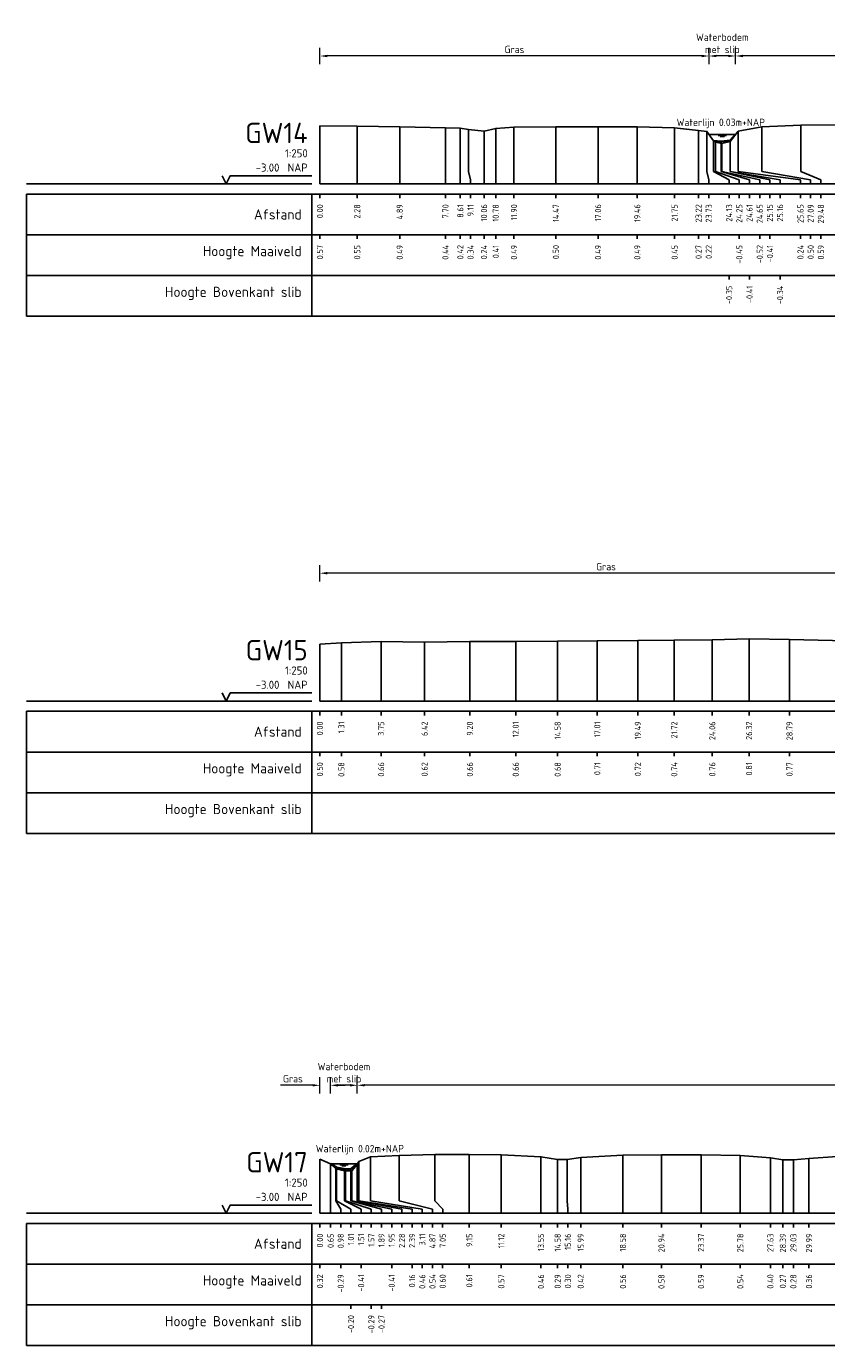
# Model space of a CAD drawing. Header units: metres. Extents: x 132725 to 140175, y 414354 to 417094.
# Tile 12 of 61: x 139832 to 139881, y 416234 to 416315. Entities that reach past the tile are written whole.
import ezdxf
from ezdxf.enums import TextEntityAlignment as Align

# ---------------------------------------------------------------- set-up
doc = ezdxf.new("R2010")
doc.units = ezdxf.units.M
doc.header["$PDMODE"] = 35
doc.header["$PDSIZE"] = 0.075
doc.layers.get('Defpoints').update_dxf_attribs({"true_color": 0x806000})
for name, color, linetype, lineweight in [('B-ME-GW-MAAIVELD-GD', 8, 'GW-MAAIVELD', 25), ('X-ME-AL-PROFIEL_BOVENKANT SLIB-GD', 42, 'Continuous', 35), ('X-XX-AL-DETAIL1-M', 7, 'Continuous', 18), ('X-XX-AL-NAP-T18', 7, 'Continuous', 18)]:
    doc.layers.add(name, color=color, linetype=linetype, lineweight=lineweight)
doc.layers.add('X-ME-AL-PROFIEL_WATERLIJN-GD', color=150, linetype='Continuous')
doc.layers.add('X-ME-AL-PROFIELRASTER-S', color=7, linetype='Continuous')
doc.styles.add('NLCS-ISO-ANNOTATIEF-T18', font='NLCS-ISO.ttf', dxfattribs={"height": 1.8})
doc.styles.add('NLCS-ISO-ANNOTATIVE-T18', font='NLCS-ISO.ttf', dxfattribs={"height": 1.8})
doc.linetypes.add('GW-MAAIVELD', pattern='A,12,[40,NLCS.SHX,S=1,R=0,X=0,Y=-0.5],12', length=24)
doc.dimstyles.new('NLCS-ANNOTATIEF-T18-PIJL_L2_H0', dxfattribs={"dimtxt": 2.5, "dimasz": 1.8, "dimexe": 2, "dimexo": 2, "dimgap": 0.7, "dimtad": 1, "dimzin": 0, "dimdsep": 46, "dimtxsty": 'NLCS-ISO-ANNOTATIEF-T18', "dimcen": 0, "dimdle": 2, "dimclrd": 256, "dimclre": 256, "dimclrt": 10, "dimaunit": 2, "dimadec": 0, "dimazin": 0, "dimtfac": 1, "dimtdec": 3, "dimtofl": 0, "dimtmove": 0, "dimatfit": 3, "dimfxl": 2, "dimfxlon": 1, "dimtfillclr": 256, "dimtolj": 1, "dimtzin": 0, "dimlwd": -1, "dimlwe": -1, "dimarcsym": 0})

# ---------------------------------------------------------------- blocks, each defined once
blk = doc.blocks.new('SAL-PROFIELRASTER-SOD')
at = {"color": 0, "linetype": 'ByBlock', "lineweight": -2, "flags": 128}
for points in [[(-2, 0), (-72, 0)], [(-24, 2), (-23, 0), (-22, 2), (-2, 2)], [(-72, -12.5), (-72, -2.5)], [(0, -2.5), (-72, -2.5)], [(-2, -12.5), (-2, -2.5)], [(0, -12.5), (-72, -12.5)]]:
    blk.add_lwpolyline(points, dxfattribs=at)
at = {"color": 0, "linetype": 'ByBlock', "lineweight": -2, "style": 'NLCS-ISO-ANNOTATIVE-T18'}
blk.add_text('NAP', height=2, dxfattribs=at).set_placement((-3, 3), align=Align.RIGHT)
blk.add_text('Afstand', height=2.5, dxfattribs=at).set_placement((-4.5, -7.5), align=Align.MIDDLE_RIGHT)
for tag, height, p in [('PROFIELNR', 5, (-3, 10)), ('SCHAAL', 2, (-3, 6.5)), ('NAP', 2, (-9.94, 3))]:
    blk.add_attdef(tag, text='', height=height, dxfattribs=at).set_placement(p, align=Align.RIGHT)
blk = doc.blocks.new('SAL-PROFIELRASTER_BALK_EIND1-SOD')
at = {"color": 0, "linetype": 'ByBlock', "lineweight": -2}
blk.add_line((1, -12.5), (1, -2.5), dxfattribs=at)
at = {"color": 0, "linetype": 'ByBlock', "lineweight": -2, "flags": 128}
for points in [[(0, 0), (1, 0)], [(0, -2.5), (1, -2.5)], [(0, -12.5), (1, -12.5)]]:
    blk.add_lwpolyline(points, dxfattribs=at)
blk = doc.blocks.new('SAL-PROFIELRASTER_BALK-SOD')
at = {"color": 0, "linetype": 'ByBlock', "lineweight": -2}
for p, q in [((-72, -12.5), (-72, -2.5)), ((-2, -2.5), (-2, -12.5)), ((0, -12.5), (-72, -12.5))]:
    blk.add_line(p, q, dxfattribs=at)
at = {"color": 0, "linetype": 'ByBlock', "lineweight": -2, "style": 'NLCS-ISO-ANNOTATIVE-T18'}
for tag, height, p in [('TITEL1', 2.5, (-4.5, -6.5)), ('TITEL2', 1.5, (-4.5, -9.5))]:
    blk.add_attdef(tag, text='', height=height, dxfattribs=at).set_placement(p, align=Align.MIDDLE_RIGHT)
blk = doc.blocks.new('SAL-PROFIELRASTER_BALK_EIND2-SOD')
at = {"color": 0, "linetype": 'ByBlock', "lineweight": -2}
for p, q in [((1, -2.5), (1, -12.5)), ((1, -12.5), (0, -12.5))]:
    blk.add_line(p, q, dxfattribs=at)
blk = doc.blocks.new('SAL-PROFIELRASTER_BALK_DATA-SOD')
at = {"color": 0, "linetype": 'ByBlock', "lineweight": -2}
blk.add_lwpolyline([(0, -3.5), (0, -2.5)], dxfattribs=at)
at = {"color": 0, "linetype": 'ByBlock', "lineweight": -2, "style": 'NLCS-ISO-ANNOTATIVE-T18'}
blk.add_attdef('GETAL', text='', height=1.5, rotation=90, dxfattribs=at).set_placement((0.75, -5), align=Align.RIGHT)
blk = doc.blocks.new('SAL-PROFIELRASTER_AANHAAL-SOD')
at = {"color": 9, "linetype": 'ByBlock', "lineweight": -2, "flags": 128}
blk.add_lwpolyline([(0, 1), (0, 0)], dxfattribs=at)
blk = doc.blocks.new('SAL-PROFIELRASTER_AANHAAL_STAGGER-SOD')
at = {"color": 9, "linetype": 'ByBlock', "lineweight": -2, "flags": 128}
for points in [[(0, 0), (0, -0.25)], [(0, -0.25), (1, -0.75)], [(1, -0.75), (1, -1)]]:
    blk.add_lwpolyline(points, dxfattribs=at)
blk = doc.blocks.new('*D254')
at = {"layer": 'Defpoints', "color": 0, "transparency": 16777216}
for p in [(139850.128, 416281.763), (139885.213, 416276.928), (139850.128, 416273.917)]:
    blk.add_point(p, dxfattribs=at)
at = {"layer": 'X-XX-AL-DETAIL1-M', "transparency": 16777216}
for p, q in [((139850.128, 416281.263), (139850.128, 416282.263)), ((139885.213, 416281.263), (139885.213, 416282.263)), ((139884.763, 416281.763), (139850.578, 416281.763))]:
    blk.add_line(p, q, dxfattribs=at)
for points in [[(139850.578, 416281.838), (139850.578, 416281.688), (139850.128, 416281.763)], [(139884.763, 416281.838), (139884.763, 416281.688), (139885.213, 416281.763)]]:
    blk.add_solid(points, dxfattribs=at)
at = {"layer": 'X-XX-AL-DETAIL1-M', "color": 10, "transparency": 16777216, "insert": (139867.671, 416282.163), "char_height": 0.45, "attachment_point": 5, "style": 'NLCS-ISO-ANNOTATIEF-T18'}
blk.add_mtext('\\A1;Gras', dxfattribs=at)
blk = doc.blocks.new('*D259')
at = {"layer": 'Defpoints', "color": 0, "transparency": 16777216}
for p in [(139850.128, 416313.496), (139873.99, 416308.679), (139850.128, 416305.65)]:
    blk.add_point(p, dxfattribs=at)
at = {"layer": 'X-XX-AL-DETAIL1-M', "transparency": 16777216}
for p, q in [((139850.128, 416312.996), (139850.128, 416313.996)), ((139873.99, 416312.996), (139873.99, 416313.996)), ((139873.54, 416313.496), (139850.578, 416313.496))]:
    blk.add_line(p, q, dxfattribs=at)
for points in [[(139850.578, 416313.571), (139850.578, 416313.421), (139850.128, 416313.496)], [(139873.54, 416313.571), (139873.54, 416313.421), (139873.99, 416313.496)]]:
    blk.add_solid(points, dxfattribs=at)
at = {"layer": 'X-XX-AL-DETAIL1-M', "color": 10, "transparency": 16777216, "insert": (139862.059, 416313.896), "char_height": 0.45, "attachment_point": 5, "style": 'NLCS-ISO-ANNOTATIEF-T18'}
blk.add_mtext('\\A1;Gras', dxfattribs=at)
blk = doc.blocks.new('*D260')
at = {"layer": 'Defpoints', "color": 0, "transparency": 16777216}
for p in [(139873.99, 416313.496), (139873.99, 416308.679), (139875.616, 416308.679)]:
    blk.add_point(p, dxfattribs=at)
at = {"layer": 'X-XX-AL-DETAIL1-M', "transparency": 16777216}
for p, q in [((139873.99, 416312.996), (139873.99, 416313.996)), ((139875.616, 416312.996), (139875.616, 416313.996)), ((139875.166, 416313.496), (139874.44, 416313.496))]:
    blk.add_line(p, q, dxfattribs=at)
for points in [[(139874.44, 416313.571), (139874.44, 416313.421), (139873.99, 416313.496)], [(139875.166, 416313.571), (139875.166, 416313.421), (139875.616, 416313.496)]]:
    blk.add_solid(points, dxfattribs=at)
at = {"layer": 'X-XX-AL-DETAIL1-M', "color": 10, "transparency": 16777216, "insert": (139874.803, 416314.271), "char_height": 0.45, "attachment_point": 5, "style": 'NLCS-ISO-ANNOTATIEF-T18'}
blk.add_mtext('\\A1;Waterbodem \\Pmet slib', dxfattribs=at)
blk = doc.blocks.new('*D261')
at = {"layer": 'Defpoints', "color": 0, "transparency": 16777216}
for p in [(139875.616, 416313.496), (139875.616, 416308.679), (139925.809, 416308.679)]:
    blk.add_point(p, dxfattribs=at)
at = {"layer": 'X-XX-AL-DETAIL1-M', "transparency": 16777216}
for p, q in [((139875.616, 416312.996), (139875.616, 416313.996)), ((139925.809, 416312.996), (139925.809, 416313.996)), ((139925.359, 416313.496), (139876.066, 416313.496))]:
    blk.add_line(p, q, dxfattribs=at)
for points in [[(139876.066, 416313.571), (139876.066, 416313.421), (139875.616, 416313.496)], [(139925.359, 416313.571), (139925.359, 416313.421), (139925.809, 416313.496)]]:
    blk.add_solid(points, dxfattribs=at)
at = {"layer": 'X-XX-AL-DETAIL1-M', "color": 10, "transparency": 16777216, "insert": (139900.713, 416313.896), "char_height": 0.45, "attachment_point": 5, "style": 'NLCS-ISO-ANNOTATIEF-T18'}
blk.add_mtext('\\A1;Gras', dxfattribs=at)
blk = doc.blocks.new('*D267')
at = {"layer": 'Defpoints', "color": 0, "transparency": 16777216}
for p in [(139850.128, 416250.344), (139850.779, 416245.517), (139850.128, 416242.498)]:
    blk.add_point(p, dxfattribs=at)
at = {"layer": 'X-XX-AL-DETAIL1-M', "transparency": 16777216}
for p, q in [((139850.128, 416249.844), (139850.128, 416250.844)), ((139850.779, 416249.844), (139850.779, 416250.844)), ((139849.678, 416250.344), (139847.708, 416250.344)), ((139851.229, 416250.344), (139851.679, 416250.344))]:
    blk.add_line(p, q, dxfattribs=at)
for points in [[(139849.678, 416250.419), (139849.678, 416250.269), (139850.128, 416250.344)], [(139851.229, 416250.419), (139851.229, 416250.269), (139850.779, 416250.344)]]:
    blk.add_solid(points, dxfattribs=at)
at = {"layer": 'X-XX-AL-DETAIL1-M', "color": 10, "transparency": 16777216, "insert": (139848.468, 416250.744), "char_height": 0.45, "attachment_point": 5, "style": 'NLCS-ISO-ANNOTATIEF-T18'}
blk.add_mtext('\\A1;Gras', dxfattribs=at)
blk = doc.blocks.new('*D268')
at = {"layer": 'Defpoints', "color": 0, "transparency": 16777216}
for p in [(139850.779, 416250.344), (139850.779, 416245.517), (139852.421, 416245.517)]:
    blk.add_point(p, dxfattribs=at)
at = {"layer": 'X-XX-AL-DETAIL1-M', "transparency": 16777216}
for p, q in [((139850.779, 416249.844), (139850.779, 416250.844)), ((139852.421, 416249.844), (139852.421, 416250.844)), ((139851.971, 416250.344), (139851.229, 416250.344))]:
    blk.add_line(p, q, dxfattribs=at)
for points in [[(139851.229, 416250.419), (139851.229, 416250.269), (139850.779, 416250.344)], [(139851.971, 416250.419), (139851.971, 416250.269), (139852.421, 416250.344)]]:
    blk.add_solid(points, dxfattribs=at)
at = {"layer": 'X-XX-AL-DETAIL1-M', "color": 10, "transparency": 16777216, "insert": (139851.6, 416251.119), "char_height": 0.45, "attachment_point": 5, "style": 'NLCS-ISO-ANNOTATIEF-T18'}
blk.add_mtext('\\A1;Waterbodem \\Pmet slib', dxfattribs=at)
blk = doc.blocks.new('*D269')
at = {"layer": 'Defpoints', "color": 0, "transparency": 16777216}
for p in [(139852.421, 416250.344), (139852.421, 416245.517), (139917.868, 416245.502)]:
    blk.add_point(p, dxfattribs=at)
at = {"layer": 'X-XX-AL-DETAIL1-M', "transparency": 16777216}
for p, q in [((139852.421, 416249.844), (139852.421, 416250.844)), ((139917.868, 416249.844), (139917.868, 416250.844)), ((139917.418, 416250.344), (139852.871, 416250.344))]:
    blk.add_line(p, q, dxfattribs=at)
for points in [[(139852.871, 416250.419), (139852.871, 416250.269), (139852.421, 416250.344)], [(139917.418, 416250.419), (139917.418, 416250.269), (139917.868, 416250.344)]]:
    blk.add_solid(points, dxfattribs=at)
at = {"layer": 'X-XX-AL-DETAIL1-M', "color": 10, "transparency": 16777216, "insert": (139885.144, 416250.744), "char_height": 0.45, "attachment_point": 5, "style": 'NLCS-ISO-ANNOTATIEF-T18'}
blk.add_mtext('\\A1;Gras', dxfattribs=at)

msp = doc.modelspace()

# ---------------------------------------------------------------- linework, layer by layer
at = {"layer": 'B-ME-GW-MAAIVELD-GD', "ltscale": 0.1, "flags": 128}
for points in [[(139850.128, 416309.218), (139852.412, 416309.199), (139855.019, 416309.143), (139857.826, 416309.087), (139858.737, 416309.069), (139859.242, 416308.993), (139860.19, 416308.886), (139860.909, 416309.055), (139862.027, 416309.136), (139864.596, 416309.151), (139867.184, 416309.144), (139869.588, 416309.142), (139871.878, 416309.096), (139873.345, 416308.92), (139873.858, 416308.866), (139874.259, 416308.298), (139874.382, 416308.205), (139874.782, 416308.132), (139875.283, 416308.242), (139875.777, 416308.889), (139877.219, 416309.15), (139879.609, 416309.244), (139882.715, 416309.28), (139884.741, 416309.23), (139885.98, 416309.099), (139886.796, 416308.972), (139887.484, 416308.797), (139888.025, 416308.932), (139889.536, 416309.108), (139891.301, 416309.268), (139893.815, 416309.282), (139896.007, 416309.275), (139897.557, 416309.173), (139898.705, 416308.994), (139899.965, 416308.879), (139901.341, 416309.041), (139903.35, 416309.22), (139906.002, 416309.294), (139909.062, 416309.267), (139910.014, 416309.17), (139910.815, 416309.034), (139911.879, 416308.952), (139913.235, 416309.137), (139914.368, 416309.246), (139917.386, 416309.271), (139919.662, 416309.253), (139922.147, 416309.212), (139924.131, 416309.127), (139925.501, 416308.934), (139926.172, 416308.346), (139926.631, 416308.191), (139926.956, 416308.33), (139927.449, 416308.836), (139928.477, 416309.15), (139931.022, 416309.246), (139933.677, 416309.294), (139935.967, 416309.274), (139938.225, 416309.217), (139939.034, 416309.124), (139939.965, 416308.946), (139940.436, 416308.985), (139941.549, 416309.146), (139943.368, 416309.271), (139945.892, 416309.319), (139948.379, 416309.286), (139950.79, 416309.241), (139952.997, 416309.109), (139953.917, 416308.9), (139954.459, 416308.857), (139955.011, 416309.124), (139957.799, 416309.228), (139960.21, 416309.241), (139962.193, 416309.213), (139963.148, 416309.068), (139964.297, 416307.856), (139965.075, 416307.657), (139965.818, 416307.723), (139966.619, 416307.894), (139967.591, 416308.168), (139968.712, 416308.965), (139969.449, 416309.446), (139971.273, 416309.531)], [(139850.128, 416277.419), (139851.442, 416277.497), (139853.88, 416277.572), (139856.545, 416277.535), (139859.323, 416277.575), (139862.133, 416277.577), (139864.704, 416277.594), (139867.136, 416277.622), (139869.622, 416277.635), (139871.853, 416277.657), (139874.189, 416277.68), (139876.444, 416277.727), (139878.922, 416277.69), (139881.55, 416277.634), (139883.462, 416277.559), (139884.499, 416277.357), (139885.213, 416276.928), (139885.48, 416276.687), (139885.884, 416276.67), (139886.107, 416276.924), (139886.41, 416277.194), (139887.246, 416277.533), (139888.492, 416277.683), (139890.608, 416277.814), (139893.016, 416277.869), (139895.173, 416277.785), (139897.229, 416277.678), (139898, 416277.521), (139898.759, 416277.392), (139899.57, 416277.486), (139901.209, 416277.704), (139903.273, 416277.75), (139905.478, 416277.765), (139907.42, 416277.642), (139908.213, 416277.47), (139909.647, 416277.511), (139911.073, 416277.221), (139911.734, 416277.217), (139911.99, 416276.937), (139913.102, 416276.167), (139914.09, 416276.066), (139915.021, 416276.284), (139915.909, 416276.421), (139916.202, 416276.931), (139916.821, 416277.451), (139917.886, 416277.763), (139919.504, 416277.841), (139921.069, 416277.929)], [(139850.128, 416245.816), (139850.779, 416245.517), (139851.111, 416245.21), (139851.64, 416245.091), (139852.076, 416245.091), (139852.403, 416245.49), (139852.516, 416245.66), (139853.234, 416245.958), (139854.995, 416246.042), (139857.176, 416246.094), (139859.282, 416246.108), (139861.249, 416246.069), (139863.678, 416245.961), (139864.706, 416245.785), (139865.284, 416245.798), (139866.118, 416245.92), (139868.71, 416246.055), (139871.071, 416246.079), (139873.5, 416246.084), (139875.906, 416246.034), (139877.753, 416245.901), (139878.515, 416245.765), (139879.162, 416245.774), (139880.118, 416245.855), (139881.848, 416245.983), (139883.35, 416246.048), (139885.296, 416246.089), (139887.847, 416246.062), (139890.279, 416245.934), (139891.798, 416245.749), (139892.814, 416245.879), (139895.137, 416245.992), (139897.304, 416246.07), (139899.733, 416246.068), (139902.098, 416246.012), (139904.229, 416245.95), (139905.299, 416245.789), (139906.408, 416245.86), (139907.302, 416245.991), (139909.317, 416246.11), (139912.507, 416246.125), (139914.989, 416246.103), (139916.268, 416246.057), (139917.701, 416245.826), (139918.145, 416244.962), (139918.728, 416244.985), (139919.057, 416244.971), (139919.478, 416245.701), (139920.017, 416245.919), (139921.714, 416246.03), (139923.655, 416246.133), (139925.872, 416246.151), (139928.48, 416246.089), (139930.256, 416245.975), (139931.526, 416245.685), (139932.116, 416245.756), (139932.789, 416245.897), (139933.838, 416246.065), (139935.605, 416246.149), (139937.924, 416246.226), (139940.243, 416246.22), (139942.704, 416246.181), (139945.312, 416246.155), (139947.354, 416246.021), (139948.374, 416245.813), (139949.684, 416245.69), (139950.612, 416245.782), (139951.498, 416245.961), (139952.714, 416246.097), (139955.219, 416246.15), (139957.737, 416246.147), (139959.568, 416246.128), (139960.522, 416245.778), (139961.654, 416244.753), (139962.184, 416244.629), (139963.019, 416244.719), (139963.797, 416244.744), (139964.643, 416244.938), (139965.159, 416245.058), (139965.73, 416245.498), (139966.186, 416245.855), (139966.698, 416246.336), (139967.376, 416246.433), (139968.822, 416246.481)]]:
    msp.add_lwpolyline(points, dxfattribs=at)
at = {"layer": 'X-ME-AL-PROFIEL_BOVENKANT SLIB-GD'}
for points in [[(139874.259, 416308.298), (139874.742, 416308.244), (139875.288, 416308.311), (139875.616, 416308.679)], [(139850.779, 416245.517), (139851.142, 416245.298), (139851.701, 416245.205), (139852.022, 416245.224), (139852.421, 416245.517)]]:
    msp.add_lwpolyline(points, dxfattribs=at)
at = {"layer": 'X-ME-AL-PROFIEL_WATERLIJN-GD'}
for points in [[(139875.616, 416308.679), (139873.99, 416308.679)], [(139874.553, 416308.618), (139875.053, 416308.618)], [(139874.678, 416308.558), (139874.928, 416308.558)], [(139850.779, 416245.517), (139852.421, 416245.517)], [(139851.35, 416245.456), (139851.85, 416245.456)], [(139851.475, 416245.396), (139851.725, 416245.396)]]:
    msp.add_lwpolyline(points, dxfattribs=at)

# ---------------------------------------------------------------- block references
at = {"layer": 'X-ME-AL-PROFIELRASTER-S', "xscale": 0.25, "yscale": 0.25, "zscale": 0.25}
for name, p, values in [('SAL-PROFIELRASTER-SOD', (139850.128, 416305.65), {'PROFIELNR': 'GW14', 'SCHAAL': '1:250', 'NAP': '-3.00'}), ('SAL-PROFIELRASTER_BALK_DATA-SOD', (139850.128, 416305.65), {'GETAL': '0.00'}), ('SAL-PROFIELRASTER_BALK_DATA-SOD', (139852.412, 416305.65), {'GETAL': '2.28'}), ('SAL-PROFIELRASTER_BALK_DATA-SOD', (139855.019, 416305.65), {'GETAL': '4.89'}), ('SAL-PROFIELRASTER_BALK_DATA-SOD', (139857.826, 416305.65), {'GETAL': '7.70'}), ('SAL-PROFIELRASTER_BALK_DATA-SOD', (139858.737, 416305.65), {'GETAL': '8.61'}), ('SAL-PROFIELRASTER_BALK_DATA-SOD', (139859.362, 416305.65), {'GETAL': '9.11'}), ('SAL-PROFIELRASTER_BALK_DATA-SOD', (139860.19, 416305.65), {'GETAL': '10.06'}), ('SAL-PROFIELRASTER_BALK_DATA-SOD', (139860.909, 416305.65), {'GETAL': '10.78'}), ('SAL-PROFIELRASTER_BALK_DATA-SOD', (139862.027, 416305.65), {'GETAL': '11.90'}), ('SAL-PROFIELRASTER_BALK_DATA-SOD', (139864.596, 416305.65), {'GETAL': '14.47'}), ('SAL-PROFIELRASTER_BALK_DATA-SOD', (139867.184, 416305.65), {'GETAL': '17.06'}), ('SAL-PROFIELRASTER_BALK_DATA-SOD', (139869.588, 416305.65), {'GETAL': '19.46'}), ('SAL-PROFIELRASTER_BALK_DATA-SOD', (139871.878, 416305.65), {'GETAL': '21.75'}), ('SAL-PROFIELRASTER_BALK_DATA-SOD', (139873.345, 416305.65), {'GETAL': '23.22'}), ('SAL-PROFIELRASTER_BALK_DATA-SOD', (139873.97, 416305.65), {'GETAL': '23.73'}), ('SAL-PROFIELRASTER_BALK_DATA-SOD', (139875.22, 416305.65), {'GETAL': '24.13'}), ('SAL-PROFIELRASTER_BALK_DATA-SOD', (139875.845, 416305.65), {'GETAL': '24.25'}), ('SAL-PROFIELRASTER_BALK_DATA-SOD', (139876.47, 416305.65), {'GETAL': '24.61'}), ('SAL-PROFIELRASTER_BALK_DATA-SOD', (139877.095, 416305.65), {'GETAL': '24.65'}), ('SAL-PROFIELRASTER_BALK_DATA-SOD', (139877.72, 416305.65), {'GETAL': '25.15'}), ('SAL-PROFIELRASTER_BALK_DATA-SOD', (139878.345, 416305.65), {'GETAL': '25.16'}), ('SAL-PROFIELRASTER_BALK_DATA-SOD', (139879.595, 416305.65), {'GETAL': '25.65'}), ('SAL-PROFIELRASTER_BALK_DATA-SOD', (139880.22, 416305.65), {'GETAL': '27.09'}), ('SAL-PROFIELRASTER_BALK_DATA-SOD', (139880.845, 416305.65), {'GETAL': '29.48'}), ('SAL-PROFIELRASTER_BALK-SOD', (139850.128, 416303.15), {'TITEL1': 'Hoogte Maaiveld'}), ('SAL-PROFIELRASTER_BALK_DATA-SOD', (139850.128, 416303.15), {'GETAL': '0.57'}), ('SAL-PROFIELRASTER_BALK_DATA-SOD', (139852.412, 416303.15), {'GETAL': '0.55'}), ('SAL-PROFIELRASTER_BALK_DATA-SOD', (139855.019, 416303.15), {'GETAL': '0.49'}), ('SAL-PROFIELRASTER_BALK_DATA-SOD', (139857.826, 416303.15), {'GETAL': '0.44'}), ('SAL-PROFIELRASTER_BALK_DATA-SOD', (139858.737, 416303.15), {'GETAL': '0.42'}), ('SAL-PROFIELRASTER_BALK_DATA-SOD', (139859.362, 416303.15), {'GETAL': '0.34'}), ('SAL-PROFIELRASTER_BALK_DATA-SOD', (139860.19, 416303.15), {'GETAL': '0.24'}), ('SAL-PROFIELRASTER_BALK_DATA-SOD', (139860.909, 416303.15), {'GETAL': '0.41'}), ('SAL-PROFIELRASTER_BALK_DATA-SOD', (139862.027, 416303.15), {'GETAL': '0.49'}), ('SAL-PROFIELRASTER_BALK_DATA-SOD', (139864.596, 416303.15), {'GETAL': '0.50'}), ('SAL-PROFIELRASTER_BALK_DATA-SOD', (139867.184, 416303.15), {'GETAL': '0.49'}), ('SAL-PROFIELRASTER_BALK_DATA-SOD', (139869.588, 416303.15), {'GETAL': '0.49'}), ('SAL-PROFIELRASTER_BALK_DATA-SOD', (139871.878, 416303.15), {'GETAL': '0.45'}), ('SAL-PROFIELRASTER_BALK_DATA-SOD', (139873.345, 416303.15), {'GETAL': '0.27'}), ('SAL-PROFIELRASTER_BALK_DATA-SOD', (139873.97, 416303.15), {'GETAL': '0.22'}), ('SAL-PROFIELRASTER_BALK_DATA-SOD', (139875.845, 416303.15), {'GETAL': '-0.45'}), ('SAL-PROFIELRASTER_BALK_DATA-SOD', (139877.095, 416303.15), {'GETAL': '-0.52'}), ('SAL-PROFIELRASTER_BALK_DATA-SOD', (139877.72, 416303.15), {'GETAL': '-0.41'}), ('SAL-PROFIELRASTER_BALK_DATA-SOD', (139879.595, 416303.15), {'GETAL': '0.24'}), ('SAL-PROFIELRASTER_BALK_DATA-SOD', (139880.22, 416303.15), {'GETAL': '0.50'}), ('SAL-PROFIELRASTER_BALK_DATA-SOD', (139880.845, 416303.15), {'GETAL': '0.59'}), ('SAL-PROFIELRASTER_BALK-SOD', (139850.128, 416300.65), {'TITEL1': 'Hoogte Bovenkant slib'}), ('SAL-PROFIELRASTER_BALK_DATA-SOD', (139875.22, 416300.65), {'GETAL': '-0.35'}), ('SAL-PROFIELRASTER_BALK_DATA-SOD', (139876.47, 416300.65), {'GETAL': '-0.41'}), ('SAL-PROFIELRASTER_BALK_DATA-SOD', (139878.345, 416300.65), {'GETAL': '-0.34'}), ('SAL-PROFIELRASTER-SOD', (139850.128, 416273.917), {'PROFIELNR': 'GW15', 'SCHAAL': '1:250', 'NAP': '-3.00'}), ('SAL-PROFIELRASTER_BALK_DATA-SOD', (139850.128, 416273.917), {'GETAL': '0.00'}), ('SAL-PROFIELRASTER_BALK_DATA-SOD', (139851.442, 416273.917), {'GETAL': '1.31'}), ('SAL-PROFIELRASTER_BALK_DATA-SOD', (139853.88, 416273.917), {'GETAL': '3.75'}), ('SAL-PROFIELRASTER_BALK_DATA-SOD', (139856.545, 416273.917), {'GETAL': '6.42'}), ('SAL-PROFIELRASTER_BALK_DATA-SOD', (139859.323, 416273.917), {'GETAL': '9.20'}), ('SAL-PROFIELRASTER_BALK_DATA-SOD', (139862.133, 416273.917), {'GETAL': '12.01'}), ('SAL-PROFIELRASTER_BALK_DATA-SOD', (139864.704, 416273.917), {'GETAL': '14.58'}), ('SAL-PROFIELRASTER_BALK_DATA-SOD', (139867.136, 416273.917), {'GETAL': '17.01'}), ('SAL-PROFIELRASTER_BALK_DATA-SOD', (139869.622, 416273.917), {'GETAL': '19.49'}), ('SAL-PROFIELRASTER_BALK_DATA-SOD', (139871.853, 416273.917), {'GETAL': '21.72'}), ('SAL-PROFIELRASTER_BALK_DATA-SOD', (139874.189, 416273.917), {'GETAL': '24.06'}), ('SAL-PROFIELRASTER_BALK_DATA-SOD', (139876.444, 416273.917), {'GETAL': '26.32'}), ('SAL-PROFIELRASTER_BALK_DATA-SOD', (139878.922, 416273.917), {'GETAL': '28.79'}), ('SAL-PROFIELRASTER_BALK-SOD', (139850.128, 416271.417), {'TITEL1': 'Hoogte Maaiveld'}), ('SAL-PROFIELRASTER_BALK_DATA-SOD', (139850.128, 416271.417), {'GETAL': '0.50'}), ('SAL-PROFIELRASTER_BALK_DATA-SOD', (139851.442, 416271.417), {'GETAL': '0.58'}), ('SAL-PROFIELRASTER_BALK_DATA-SOD', (139853.88, 416271.417), {'GETAL': '0.66'}), ('SAL-PROFIELRASTER_BALK_DATA-SOD', (139856.545, 416271.417), {'GETAL': '0.62'}), ('SAL-PROFIELRASTER_BALK_DATA-SOD', (139859.323, 416271.417), {'GETAL': '0.66'}), ('SAL-PROFIELRASTER_BALK_DATA-SOD', (139862.133, 416271.417), {'GETAL': '0.66'}), ('SAL-PROFIELRASTER_BALK_DATA-SOD', (139864.704, 416271.417), {'GETAL': '0.68'}), ('SAL-PROFIELRASTER_BALK_DATA-SOD', (139867.136, 416271.417), {'GETAL': '0.71'}), ('SAL-PROFIELRASTER_BALK_DATA-SOD', (139869.622, 416271.417), {'GETAL': '0.72'}), ('SAL-PROFIELRASTER_BALK_DATA-SOD', (139871.853, 416271.417), {'GETAL': '0.74'}), ('SAL-PROFIELRASTER_BALK_DATA-SOD', (139874.189, 416271.417), {'GETAL': '0.76'}), ('SAL-PROFIELRASTER_BALK_DATA-SOD', (139876.444, 416271.417), {'GETAL': '0.81'}), ('SAL-PROFIELRASTER_BALK_DATA-SOD', (139878.922, 416271.417), {'GETAL': '0.77'}), ('SAL-PROFIELRASTER_BALK-SOD', (139850.128, 416268.917), {'TITEL1': 'Hoogte Bovenkant slib'}), ('SAL-PROFIELRASTER-SOD', (139850.128, 416242.498), {'PROFIELNR': 'GW17', 'SCHAAL': '1:250', 'NAP': '-3.00'}), ('SAL-PROFIELRASTER_BALK_DATA-SOD', (139850.128, 416242.498), {'GETAL': '0.00'}), ('SAL-PROFIELRASTER_BALK_DATA-SOD', (139850.779, 416242.498), {'GETAL': '0.65'}), ('SAL-PROFIELRASTER_BALK_DATA-SOD', (139851.404, 416242.498), {'GETAL': '0.98'}), ('SAL-PROFIELRASTER_BALK_DATA-SOD', (139852.029, 416242.498), {'GETAL': '1.01'}), ('SAL-PROFIELRASTER_BALK_DATA-SOD', (139852.654, 416242.498), {'GETAL': '1.51'}), ('SAL-PROFIELRASTER_BALK_DATA-SOD', (139853.279, 416242.498), {'GETAL': '1.57'}), ('SAL-PROFIELRASTER_BALK_DATA-SOD', (139853.904, 416242.498), {'GETAL': '1.89'}), ('SAL-PROFIELRASTER_BALK_DATA-SOD', (139854.529, 416242.498), {'GETAL': '1.95'}), ('SAL-PROFIELRASTER_BALK_DATA-SOD', (139855.154, 416242.498), {'GETAL': '2.28'}), ('SAL-PROFIELRASTER_BALK_DATA-SOD', (139855.779, 416242.498), {'GETAL': '2.39'}), ('SAL-PROFIELRASTER_BALK_DATA-SOD', (139856.404, 416242.498), {'GETAL': '3.11'}), ('SAL-PROFIELRASTER_BALK_DATA-SOD', (139857.029, 416242.498), {'GETAL': '4.87'}), ('SAL-PROFIELRASTER_BALK_DATA-SOD', (139857.654, 416242.498), {'GETAL': '7.05'}), ('SAL-PROFIELRASTER_BALK_DATA-SOD', (139859.282, 416242.498), {'GETAL': '9.15'}), ('SAL-PROFIELRASTER_BALK_DATA-SOD', (139861.249, 416242.498), {'GETAL': '11.12'}), ('SAL-PROFIELRASTER_BALK_DATA-SOD', (139863.678, 416242.498), {'GETAL': '13.55'}), ('SAL-PROFIELRASTER_BALK_DATA-SOD', (139864.706, 416242.498), {'GETAL': '14.58'}), ('SAL-PROFIELRASTER_BALK_DATA-SOD', (139865.331, 416242.498), {'GETAL': '15.16'}), ('SAL-PROFIELRASTER_BALK_DATA-SOD', (139866.118, 416242.498), {'GETAL': '15.99'}), ('SAL-PROFIELRASTER_BALK_DATA-SOD', (139868.71, 416242.498), {'GETAL': '18.58'}), ('SAL-PROFIELRASTER_BALK_DATA-SOD', (139871.071, 416242.498), {'GETAL': '20.94'}), ('SAL-PROFIELRASTER_BALK_DATA-SOD', (139873.5, 416242.498), {'GETAL': '23.37'}), ('SAL-PROFIELRASTER_BALK_DATA-SOD', (139875.906, 416242.498), {'GETAL': '25.78'}), ('SAL-PROFIELRASTER_BALK_DATA-SOD', (139877.753, 416242.498), {'GETAL': '27.63'}), ('SAL-PROFIELRASTER_BALK_DATA-SOD', (139878.515, 416242.498), {'GETAL': '28.39'}), ('SAL-PROFIELRASTER_BALK_DATA-SOD', (139879.162, 416242.498), {'GETAL': '29.03'}), ('SAL-PROFIELRASTER_BALK_DATA-SOD', (139880.118, 416242.498), {'GETAL': '29.99'}), ('SAL-PROFIELRASTER_BALK-SOD', (139850.128, 416239.998), {'TITEL1': 'Hoogte Maaiveld'}), ('SAL-PROFIELRASTER_BALK_DATA-SOD', (139850.128, 416239.998), {'GETAL': '0.32'}), ('SAL-PROFIELRASTER_BALK_DATA-SOD', (139851.404, 416239.998), {'GETAL': '-0.29'}), ('SAL-PROFIELRASTER_BALK_DATA-SOD', (139852.654, 416239.998), {'GETAL': '-0.41'}), ('SAL-PROFIELRASTER_BALK_DATA-SOD', (139854.529, 416239.998), {'GETAL': '-0.41'}), ('SAL-PROFIELRASTER_BALK_DATA-SOD', (139855.779, 416239.998), {'GETAL': '0.16'}), ('SAL-PROFIELRASTER_BALK_DATA-SOD', (139856.404, 416239.998), {'GETAL': '0.46'}), ('SAL-PROFIELRASTER_BALK_DATA-SOD', (139857.029, 416239.998), {'GETAL': '0.54'}), ('SAL-PROFIELRASTER_BALK_DATA-SOD', (139857.654, 416239.998), {'GETAL': '0.60'}), ('SAL-PROFIELRASTER_BALK_DATA-SOD', (139859.282, 416239.998), {'GETAL': '0.61'}), ('SAL-PROFIELRASTER_BALK_DATA-SOD', (139861.249, 416239.998), {'GETAL': '0.57'}), ('SAL-PROFIELRASTER_BALK_DATA-SOD', (139863.678, 416239.998), {'GETAL': '0.46'}), ('SAL-PROFIELRASTER_BALK_DATA-SOD', (139864.706, 416239.998), {'GETAL': '0.29'}), ('SAL-PROFIELRASTER_BALK_DATA-SOD', (139865.331, 416239.998), {'GETAL': '0.30'}), ('SAL-PROFIELRASTER_BALK_DATA-SOD', (139866.118, 416239.998), {'GETAL': '0.42'}), ('SAL-PROFIELRASTER_BALK_DATA-SOD', (139868.71, 416239.998), {'GETAL': '0.56'}), ('SAL-PROFIELRASTER_BALK_DATA-SOD', (139871.071, 416239.998), {'GETAL': '0.58'}), ('SAL-PROFIELRASTER_BALK_DATA-SOD', (139873.5, 416239.998), {'GETAL': '0.59'}), ('SAL-PROFIELRASTER_BALK_DATA-SOD', (139875.906, 416239.998), {'GETAL': '0.54'}), ('SAL-PROFIELRASTER_BALK_DATA-SOD', (139877.753, 416239.998), {'GETAL': '0.40'}), ('SAL-PROFIELRASTER_BALK_DATA-SOD', (139878.515, 416239.998), {'GETAL': '0.27'}), ('SAL-PROFIELRASTER_BALK_DATA-SOD', (139879.162, 416239.998), {'GETAL': '0.28'}), ('SAL-PROFIELRASTER_BALK_DATA-SOD', (139880.118, 416239.998), {'GETAL': '0.36'}), ('SAL-PROFIELRASTER_BALK-SOD', (139850.128, 416237.498), {'TITEL1': 'Hoogte Bovenkant slib'}), ('SAL-PROFIELRASTER_BALK_DATA-SOD', (139852.029, 416237.498), {'GETAL': '-0.20'}), ('SAL-PROFIELRASTER_BALK_DATA-SOD', (139853.279, 416237.498), {'GETAL': '-0.29'}), ('SAL-PROFIELRASTER_BALK_DATA-SOD', (139853.904, 416237.498), {'GETAL': '-0.27'})]:
    msp.add_blockref(name, p, dxfattribs=at).add_auto_attribs(values)
at = {"layer": 'X-ME-AL-PROFIELRASTER-S'}
for p, yscale in [((139850.128, 416305.65), 3.568), ((139852.412, 416305.65), 3.549), ((139855.019, 416305.65), 3.493), ((139857.826, 416305.65), 3.437), ((139858.737, 416305.65), 3.419), ((139859.242, 416306.65), 2.343), ((139860.19, 416305.65), 3.236), ((139860.909, 416305.65), 3.405), ((139862.027, 416305.65), 3.486), ((139864.596, 416305.65), 3.501), ((139867.184, 416305.65), 3.494), ((139869.588, 416305.65), 3.492), ((139871.878, 416305.65), 3.446), ((139873.345, 416305.65), 3.27), ((139873.858, 416306.65), 2.216), ((139875.777, 416306.65), 2.239), ((139877.219, 416306.65), 2.5), ((139879.609, 416306.65), 2.594), ((139874.259, 416306.65), 1.648), ((139874.382, 416306.65), 1.555), ((139874.742, 416306.65), 1.594), ((139874.782, 416306.65), 1.482), ((139875.283, 416306.65), 1.592), ((139875.288, 416306.65), 1.661), ((139850.128, 416273.917), 3.502), ((139851.442, 416273.917), 3.58), ((139853.88, 416273.917), 3.655), ((139856.545, 416273.917), 3.618), ((139859.323, 416273.917), 3.658), ((139862.133, 416273.917), 3.66), ((139864.704, 416273.917), 3.677), ((139867.136, 416273.917), 3.705), ((139869.622, 416273.917), 3.718), ((139871.853, 416273.917), 3.74), ((139874.189, 416273.917), 3.763), ((139876.444, 416273.917), 3.81), ((139878.922, 416273.917), 3.773), ((139850.128, 416242.498), 3.318), ((139853.234, 416243.498), 2.46), ((139854.995, 416243.498), 2.544), ((139857.176, 416243.498), 2.596), ((139859.282, 416242.498), 3.61), ((139861.249, 416242.498), 3.571), ((139863.678, 416242.498), 3.463), ((139864.706, 416242.498), 3.287), ((139865.284, 416243.498), 2.3), ((139866.118, 416242.498), 3.422), ((139868.71, 416242.498), 3.557), ((139871.071, 416242.498), 3.581), ((139873.5, 416242.498), 3.586), ((139875.906, 416242.498), 3.536), ((139877.753, 416242.498), 3.403), ((139878.515, 416242.498), 3.267), ((139879.162, 416242.498), 3.276), ((139880.118, 416242.498), 3.357), ((139850.779, 416242.498), 3.019), ((139851.111, 416243.498), 1.712), ((139851.142, 416243.498), 1.8), ((139851.64, 416243.498), 1.593), ((139851.701, 416243.498), 1.707), ((139852.022, 416243.498), 1.726), ((139852.076, 416243.498), 1.593), ((139852.403, 416243.498), 1.992), ((139852.516, 416243.498), 2.162)]:
    msp.add_blockref('SAL-PROFIELRASTER_AANHAAL-SOD', p, dxfattribs=dict(at, yscale=yscale))
for p, xscale, zscale in [((139859.242, 416306.65), 0.1196881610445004, 0.1196881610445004), ((139873.858, 416306.65), 0.1123796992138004, 0.1123796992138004), ((139874.259, 416306.65), 0.9610916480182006, 0.9610916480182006), ((139874.382, 416306.65), 1.463058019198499, 1.463058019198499), ((139874.742, 416306.65), 1.728300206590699, 1.728300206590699), ((139874.782, 416306.65), 2.313463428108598, 2.313463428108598), ((139875.283, 416306.65), 2.437561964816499, 2.437561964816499), ((139875.288, 416306.65), 3.057248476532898, 3.057248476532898), ((139875.777, 416306.65), 3.8185499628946, 3.8185499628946), ((139877.219, 416306.65), 3.001245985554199, 3.001245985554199), ((139879.609, 416306.65), 1.236475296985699, 1.236475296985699), ((139851.111, 416243.498), 0.293180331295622, 0.293180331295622), ((139851.142, 416243.498), 0.887266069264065, 0.887266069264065), ((139851.64, 416243.498), 1.014762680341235, 1.014762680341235), ((139851.701, 416243.498), 1.578635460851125, 1.578635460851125), ((139852.022, 416243.498), 1.882519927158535, 1.882519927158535), ((139852.076, 416243.498), 2.453172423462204, 2.453172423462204), ((139852.403, 416243.498), 2.750883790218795, 2.750883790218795), ((139852.516, 416243.498), 3.262921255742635, 3.262921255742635), ((139853.234, 416243.498), 3.170426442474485, 3.170426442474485), ((139854.995, 416243.498), 2.033839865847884, 2.033839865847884), ((139857.176, 416243.498), 0.4781571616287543, 0.4781571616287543), ((139865.284, 416243.498), 0.04691545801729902, 0.04691545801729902)]:
    msp.add_blockref('SAL-PROFIELRASTER_AANHAAL_STAGGER-SOD', p, dxfattribs=dict(at, xscale=xscale, zscale=zscale))
at = {"layer": 'X-ME-AL-PROFIELRASTER-S', "yscale": 0.25}
for name, p, xscale, zscale in [('SAL-PROFIELRASTER_BALK_EIND1-SOD', (139850.128, 416305.65), 123, 121.7704636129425), ('SAL-PROFIELRASTER_BALK_EIND2-SOD', (139850.128, 416303.15), 123, 121.7704636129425), ('SAL-PROFIELRASTER_BALK_EIND2-SOD', (139850.128, 416300.65), 123, 121.7704636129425), ('SAL-PROFIELRASTER_BALK_EIND1-SOD', (139850.128, 416273.917), 71.56619102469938, 71.56619102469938), ('SAL-PROFIELRASTER_BALK_EIND2-SOD', (139850.128, 416271.417), 71.56619102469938, 71.56619102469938), ('SAL-PROFIELRASTER_BALK_EIND2-SOD', (139850.128, 416268.917), 71.56619102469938, 71.56619102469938), ('SAL-PROFIELRASTER_BALK_EIND1-SOD', (139850.128, 416242.498), 122.3, 119.3195040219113), ('SAL-PROFIELRASTER_BALK_EIND2-SOD', (139850.128, 416239.998), 122.3, 119.3195040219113), ('SAL-PROFIELRASTER_BALK_EIND2-SOD', (139850.128, 416237.498), 122.3, 119.3195040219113)]:
    msp.add_blockref(name, p, dxfattribs=dict(at, xscale=xscale, zscale=zscale))

# ---------------------------------------------------------------- texts
at = {"layer": 'X-XX-AL-NAP-T18', "color": 10, "char_height": 0.45, "width": 15.43377, "attachment_point": 7, "style": 'NLCS-ISO-ANNOTATIEF-T18'}
for s, insert in [('Waterlijn 0.03m+NAP', (139872.003, 416309.064)), ('Waterlijn 0.02m+NAP', (139849.874, 416246.098))]:
    msp.add_mtext(s, dxfattribs=dict(at, insert=insert))

# ---------------------------------------------------------------- dimensions: what is measured, and where the dimension line sits
at = {"layer": 'X-XX-AL-DETAIL1-M'}
for base, p1, p2, text, picture, middle in [((139873.99, 416313.496), (139875.616, 416308.679), (139873.99, 416308.679), 'Waterbodem \\Pmet slib', '*D260', (139874.803, 416313.496)), ((139850.128, 416313.496), (139873.99, 416308.679), (139850.128, 416305.65), 'Gras', '*D259', (139862.059, 416313.496)), ((139875.616, 416313.496), (139925.809, 416308.679), (139875.616, 416308.679), 'Gras', '*D261', (139900.713, 416313.496)), ((139850.128, 416281.763), (139885.213, 416276.928), (139850.128, 416273.917), 'Gras', '*D254', (139867.671, 416281.763)), ((139850.779, 416250.344), (139852.421, 416245.517), (139850.779, 416245.517), 'Waterbodem \\Pmet slib', '*D268', (139851.6, 416250.344)), ((139850.128, 416250.344), (139850.779, 416245.517), (139850.128, 416242.498), 'Gras', '*D267', (139848.468, 416250.344)), ((139852.421, 416250.344), (139917.868, 416245.502), (139852.421, 416245.517), 'Gras', '*D269', (139885.144, 416250.344))]:
    dim = msp.add_linear_dim(base=base, p1=p1, p2=p2, text=text, dimstyle='NLCS-ANNOTATIEF-T18-PIJL_L2_H0', dxfattribs=at)
    dim.commit()
    dim.dimension.update_dxf_attribs({"geometry": picture, "text_midpoint": middle, "dimtype": 160})

doc.saveas('drawing.dxf')
